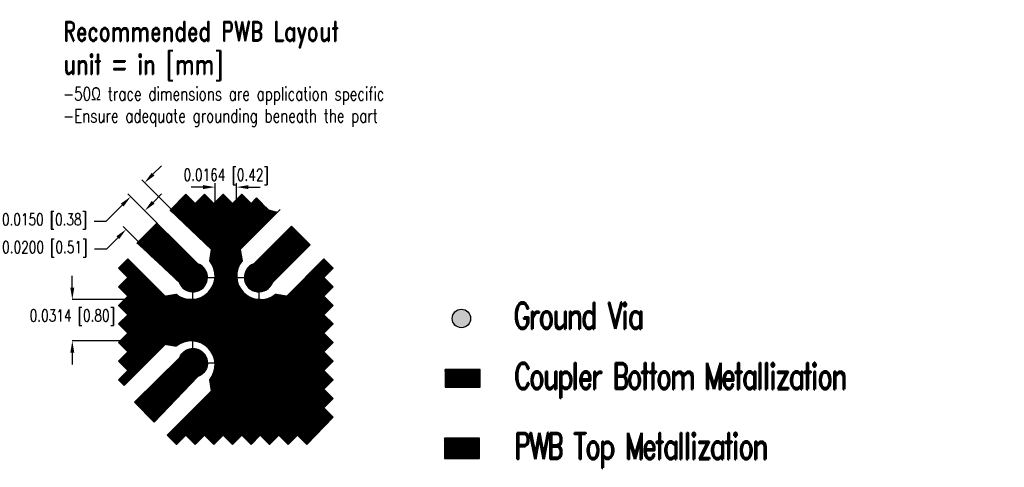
# Model space of a CAD drawing. Header units: inches. Extents: x -0.033 to 0.715, y 0 to 0.34.
import ezdxf

# ---------------------------------------------------------------- set-up
doc = ezdxf.new("R2010")
doc.units = ezdxf.units.IN
doc.header["$MEASUREMENT"] = 0
doc.linetypes.add('DASH2', pattern=[0.75, 0.5, -0.25])
for name, color, linetype in [('BOTTOM SELECTIVE', 251, 'Continuous'), ('PLATE UP', 210, 'Continuous'), ('TOP', 40, 'Continuous')]:
    doc.layers.add(name, color=color, linetype=linetype)
doc.styles.add('ROMAND', font='romand.shx', dxfattribs={"width": 0.75, "bigfont": 'whgdtxt.shx'})
doc.styles.get("Standard").update_dxf_attribs({"font": 'arial.ttf'})
doc.dimstyles.get("Standard").update_dxf_attribs({"dimtxt": 0.18, "dimasz": 0.18, "dimexe": 0.18, "dimexo": 0.0625, "dimgap": 0.09, "dimtad": 0, "dimtih": 1, "dimtoh": 1, "dimdec": 4, "dimzin": 0, "dimdsep": 46, "dimtxsty": 'Standard', "dimcen": 0.09, "dimadec": 0, "dimazin": 0, "dimtfac": 1, "dimtdec": 4, "dimtofl": 0, "dimtmove": 0, "dimatfit": 3, "dimfxl": 1, "dimtolj": 1, "dimtzin": 0, "dimarcsym": 0})
pattern_1 = [(135, (2.30516922, -0.40083232), (8.83883476e-05, 8.83883476e-05), [])]
pattern_2 = [(45, (-2.09109207, -0.36282635), (-8.83883476e-05, 8.83883476e-05), [])]

# ---------------------------------------------------------------- blocks, each defined once
blk = doc.blocks.new('*D13')
at = {"layer": 'Defpoints', "color": 0, "lineweight": -2, "transparency": 16777216}
for p, q in [((0.06833, 0.20171), (0.0747, 0.20807)), ((0.07165, 0.18566), (0.05985, 0.19747)), ((0.05751, 0.17152), (0.0457, 0.18332)), ((0.04146, 0.17484), (0.03279, 0.16617)), ((0.03279, 0.16617), (0.02379, 0.16617))]:
    blk.add_line(p, q, dxfattribs=at)
at = {"layer": 'Defpoints', "color": 0, "transparency": 16777216}
for p in [(0.06197, 0.19535), (0.07377, 0.18354), (0.05963, 0.1694)]:
    blk.add_point(p, dxfattribs=at)
for points in [[(0.06727, 0.20277), (0.06939, 0.20065), (0.06197, 0.19535)], [(0.0404, 0.1759), (0.04252, 0.17378), (0.04783, 0.1812)]]:
    blk.add_solid(points, dxfattribs=at)
at = {"layer": 'Defpoints', "color": 0, "transparency": 16777216, "insert": (-0.01401, 0.16617), "char_height": 0.009, "attachment_point": 5, "style": 'ROMAND'}
blk.add_mtext('\\A1;0.0200 [0.51]', dxfattribs=at)
blk = doc.blocks.new('*D14')
at = {"layer": 'Defpoints', "color": 0, "lineweight": -2, "transparency": 16777216}
for p, q in [((0.06824, 0.22302), (0.0746, 0.22938)), ((0.08226, 0.19627), (0.05975, 0.21877)), ((0.07165, 0.18566), (0.04914, 0.20817)), ((0.0449, 0.19968), (0.03248, 0.18726)), ((0.03248, 0.18726), (0.02348, 0.18726))]:
    blk.add_line(p, q, dxfattribs=at)
at = {"layer": 'Defpoints', "color": 0, "transparency": 16777216}
for p in [(0.06187, 0.21665), (0.08438, 0.19415), (0.07377, 0.18354)]:
    blk.add_point(p, dxfattribs=at)
for points in [[(0.06718, 0.22408), (0.0693, 0.22196), (0.06187, 0.21665)], [(0.04384, 0.20074), (0.04596, 0.19862), (0.05127, 0.20605)]]:
    blk.add_solid(points, dxfattribs=at)
at = {"layer": 'Defpoints', "color": 0, "transparency": 16777216, "insert": (-0.01432, 0.18726), "char_height": 0.009, "attachment_point": 5, "style": 'ROMAND'}
blk.add_mtext('\\A1;0.0150 [0.38]', dxfattribs=at)
blk = doc.blocks.new('*D15')
at = {"layer": 'Defpoints', "color": 0, "lineweight": -2, "transparency": 16777216}
for p, q in [((0.10638, 0.21329), (0.09738, 0.21329)), ((0.11538, 0.14887), (0.11538, 0.21629)), ((0.13179, 0.14892), (0.13179, 0.21629)), ((0.14079, 0.21329), (0.14979, 0.21329))]:
    blk.add_line(p, q, dxfattribs=at)
at = {"layer": 'Defpoints', "color": 0, "transparency": 16777216}
for p in [(0.11538, 0.21329), (0.11538, 0.14587), (0.13179, 0.14592)]:
    blk.add_point(p, dxfattribs=at)
for points in [[(0.10638, 0.21479), (0.10638, 0.21179), (0.11538, 0.21329)], [(0.14079, 0.21479), (0.14079, 0.21179), (0.13179, 0.21329)]]:
    blk.add_solid(points, dxfattribs=at)
at = {"layer": 'Defpoints', "color": 0, "transparency": 16777216, "insert": (0.12387, 0.22112), "char_height": 0.009, "attachment_point": 5, "style": 'ROMAND'}
blk.add_mtext('\\A1;0.0164 [0.42]', dxfattribs=at)
blk = doc.blocks.new('*D16')
at = {"layer": 'Defpoints', "color": 0, "lineweight": -2, "transparency": 16777216}
for p, q in [((0.00693, 0.13683), (0.00693, 0.14583)), ((0.14988, 0.12783), (0.00693, 0.12783)), ((0.14988, 0.09647), (0.00693, 0.09647)), ((0.00693, 0.08747), (0.00693, 0.07847))]:
    blk.add_line(p, q, dxfattribs=at)
at = {"layer": 'Defpoints', "color": 0, "transparency": 16777216}
for p in [(0.00693, 0.12783), (0.14988, 0.12783), (0.14988, 0.09647)]:
    blk.add_point(p, dxfattribs=at)
for points in [[(0.00543, 0.13683), (0.00843, 0.13683), (0.00693, 0.12783)], [(0.00543, 0.08747), (0.00843, 0.08747), (0.00693, 0.09647)]]:
    blk.add_solid(points, dxfattribs=at)
at = {"layer": 'Defpoints', "color": 0, "transparency": 16777216, "insert": (0.00693, 0.11426), "char_height": 0.009, "attachment_point": 5, "style": 'ROMAND'}
blk.add_mtext('\\A1;0.0314 [0.80]', dxfattribs=at)

msp = doc.modelspace()

# ---------------------------------------------------------------- hatches: boundary and pattern name
at = {"linetype": 'Continuous', "ltscale": 0.001, "transparency": 33554457}
h = msp.add_hatch(dxfattribs=at)
h.set_pattern_fill('ANSI31', color=256, scale=0.001, angle=180, style=0)
h.set_pattern_definition(pattern_1)
edge = h.paths.add_edge_path()
edge.add_line((0.16496, 0.19627), (0.13455, 0.16586))
edge.add_line((0.13455, 0.16586), (0.13597, 0.15738))
edge.add_arc((0.14992, 0.14587), 0.01808, 140.48263, 309.51737)
edge.add_line((0.16142, 0.13192), (0.16991, 0.13051))
edge.add_line((0.16991, 0.13051), (0.19819, 0.15879))
edge.add_line((0.19819, 0.15879), (0.20526, 0.15172))
edge.add_line((0.20526, 0.15172), (0.19819, 0.14465))
edge.add_line((0.19819, 0.14465), (0.20526, 0.13758))
edge.add_line((0.20526, 0.13758), (0.19819, 0.13051))
edge.add_line((0.19819, 0.13051), (0.20526, 0.12344))
edge.add_line((0.20526, 0.12344), (0.19819, 0.11636))
edge.add_line((0.19819, 0.11636), (0.20526, 0.10929))
edge.add_line((0.20526, 0.10929), (0.19819, 0.10222))
edge.add_line((0.19819, 0.10222), (0.20526, 0.09515))
edge.add_line((0.20526, 0.09515), (0.19819, 0.08808))
edge.add_line((0.19819, 0.08808), (0.20526, 0.08101))
edge.add_line((0.20526, 0.08101), (0.19819, 0.07394))
edge.add_line((0.19819, 0.07394), (0.20526, 0.06687))
edge.add_line((0.20526, 0.06687), (0.19819, 0.0598))
edge.add_line((0.19819, 0.0598), (0.20526, 0.05272))
edge.add_line((0.20526, 0.05272), (0.19819, 0.04565))
edge.add_line((0.19819, 0.04565), (0.20526, 0.03858))
edge.add_line((0.20526, 0.03858), (0.18518, 0.01772))
edge.add_line((0.18518, 0.01772), (0.17811, 0.0248))
edge.add_line((0.17811, 0.0248), (0.17104, 0.01772))
edge.add_line((0.17104, 0.01772), (0.16396, 0.0248))
edge.add_line((0.16396, 0.0248), (0.15689, 0.01772))
edge.add_line((0.15689, 0.01772), (0.14982, 0.0248))
edge.add_line((0.14982, 0.0248), (0.14275, 0.01772))
edge.add_line((0.14275, 0.01772), (0.13568, 0.0248))
edge.add_line((0.13568, 0.0248), (0.12861, 0.01772))
edge.add_line((0.12861, 0.01772), (0.12154, 0.0248))
edge.add_line((0.12154, 0.0248), (0.11447, 0.01772))
edge.add_line((0.11447, 0.01772), (0.1074, 0.0248))
edge.add_line((0.1074, 0.0248), (0.10032, 0.01772))
edge.add_line((0.10032, 0.01772), (0.09325, 0.0248))
edge.add_line((0.09325, 0.0248), (0.08618, 0.01772))
edge.add_line((0.08618, 0.01772), (0.07911, 0.0248))
edge.add_line((0.07911, 0.0248), (0.11275, 0.05844))
edge.add_line((0.11275, 0.05844), (0.11134, 0.06692))
edge.add_arc((0.09734, 0.07838), 0.01809, 320.69787, 489.30213)
edge.add_line((0.08588, 0.09238), (0.0774, 0.09379))
edge.add_line((0.0774, 0.09379), (0.04626, 0.06265))
edge.add_line((0.04626, 0.06265), (0.04204, 0.06687))
edge.add_line((0.04204, 0.06687), (0.04911, 0.07394))
edge.add_line((0.04911, 0.07394), (0.04204, 0.08101))
edge.add_line((0.04204, 0.08101), (0.04911, 0.08808))
edge.add_line((0.04911, 0.08808), (0.04204, 0.09515))
edge.add_line((0.04204, 0.09515), (0.04911, 0.10222))
edge.add_line((0.04911, 0.10222), (0.04204, 0.10929))
edge.add_line((0.04204, 0.10929), (0.04911, 0.11636))
edge.add_line((0.04911, 0.11636), (0.04204, 0.12344))
edge.add_line((0.04204, 0.12344), (0.04911, 0.13051))
edge.add_line((0.04911, 0.13051), (0.04204, 0.13758))
edge.add_line((0.04204, 0.13758), (0.04911, 0.14465))
edge.add_line((0.04911, 0.14465), (0.04204, 0.15172))
edge.add_line((0.04204, 0.15172), (0.04911, 0.15879))
edge.add_line((0.04911, 0.15879), (0.0774, 0.13051))
edge.add_line((0.0774, 0.13051), (0.08588, 0.13192))
edge.add_arc((0.09734, 0.14592), 0.01809, 230.69787, 399.30213)
edge.add_line((0.11134, 0.15738), (0.11275, 0.16586))
edge.add_line((0.11275, 0.16586), (0.08118, 0.19586))
edge.add_line((0.08118, 0.19586), (0.09325, 0.20793))
edge.add_line((0.09325, 0.20793), (0.10032, 0.20086))
edge.add_line((0.10032, 0.20086), (0.1074, 0.20793))
edge.add_line((0.1074, 0.20793), (0.11447, 0.20086))
edge.add_line((0.11447, 0.20086), (0.12154, 0.20793))
edge.add_line((0.12154, 0.20793), (0.12861, 0.20086))
edge.add_line((0.12861, 0.20086), (0.13568, 0.20793))
edge.add_line((0.13568, 0.20793), (0.14275, 0.20086))
edge.add_line((0.14275, 0.20086), (0.14694, 0.20505))
edge.add_line((0.14694, 0.20505), (0.15612, 0.19586))
edge.add_line((0.15612, 0.19586), (0.16284, 0.19415))
edge = h.paths.add_edge_path(flags=17)
edge.add_line((0.17344, 0.18354), (0.14487, 0.15496))
edge.add_arc((0.1487, 0.14465), 0.011, 110.38002, 339.61998)
edge.add_line((0.15901, 0.14082), (0.18759, 0.1694))
edge.add_line((0.18759, 0.1694), (0.17344, 0.18354))
edge = h.paths.add_edge_path(flags=17)
edge.add_line((0.05618, 0.17086), (0.0883, 0.14082))
edge.add_arc((0.09861, 0.14465), 0.011, 200.38002, 429.61998)
edge.add_line((0.10244, 0.15496), (0.07118, 0.18586))
edge.add_line((0.07118, 0.18586), (0.05618, 0.17086))
edge = h.paths.add_edge_path(flags=17)
edge.add_line((0.05411, 0.0498), (0.0883, 0.08348))
edge.add_arc((0.09861, 0.07965), 0.011, -69.61998, 159.61998, ccw=False)
edge.add_line((0.10244, 0.06934), (0.06911, 0.0348))
edge.add_line((0.06911, 0.0348), (0.05411, 0.0498))
at = {"layer": 'BOTTOM SELECTIVE', "linetype": 'Continuous', "ltscale": 0.001, "transparency": 33554610}
h = msp.add_hatch(color=256, dxfattribs=at)
h.set_gradient(color1=(242, 13, 220), color2=(242, 12, 223), one_color=1)
edge = h.paths.add_edge_path()
edge.add_arc((0.30267, 0.11347), 0.007, 0, 360)
at = {"layer": 'BOTTOM SELECTIVE', "linetype": 'Continuous', "ltscale": 0.001, "transparency": 33554508}
h = msp.add_hatch(dxfattribs=at)
h.set_pattern_fill('ANSI31', color=256, scale=0.001, style=0)
h.set_pattern_definition(pattern_2)
h.paths.add_polyline_path([(0.28986, 0.02244), (0.28986, 0.00717), (0.31636, 0.00717), (0.31636, 0.02244)])
at = {"layer": 'PLATE UP', "linetype": 'Continuous', "ltscale": 0.001, "transparency": 33554549}
h = msp.add_hatch(dxfattribs=at)
h.set_pattern_fill('ANSI31', color=256, scale=0.001, angle=180, style=0)
h.set_pattern_definition(pattern_1)
edge = h.paths.add_edge_path()
edge.add_arc((0.13881, 0.18744), 0.007, 0, 360)
edge = h.paths.add_edge_path()
edge.add_arc((0.1085, 0.18744), 0.007, 0, 360)
edge = h.paths.add_edge_path()
edge.add_arc((0.12365, 0.15867), 0.007, 0, 360)
edge = h.paths.add_edge_path()
edge.add_arc((0.12365, 0.12794), 0.007, 0, 360)
edge = h.paths.add_edge_path()
edge.add_arc((0.09459, 0.11215), 0.007, 0, 360)
edge = h.paths.add_edge_path()
edge.add_arc((0.15205, 0.11215), 0.007, 0, 360)
edge = h.paths.add_edge_path()
edge.add_arc((0.05763, 0.13074), 0.007, 0, 360)
edge = h.paths.add_edge_path()
edge.add_arc((0.05763, 0.09356), 0.007, 0, 360)
edge = h.paths.add_edge_path()
edge.add_arc((0.18901, 0.13074), 0.007, 0, 360)
edge = h.paths.add_edge_path()
edge.add_arc((0.18901, 0.09356), 0.007, 0, 360)
edge = h.paths.add_edge_path()
edge.add_arc((0.12365, 0.09635), 0.007, 0, 360)
edge = h.paths.add_edge_path()
edge.add_arc((0.11252, 0.03867), 0.007, 0, 360)
edge = h.paths.add_edge_path()
edge.add_arc((0.16082, 0.07782), 0.007, 0, 360)
edge = h.paths.add_edge_path()
edge.add_arc((0.14954, 0.03793), 0.007, 0, 360)
edge = h.paths.add_edge_path()
edge.add_arc((0.1854, 0.05224), 0.007, 0, 360)
edge = h.paths.add_edge_path()
edge.add_arc((0.13065, 0.06563), 0.007, 0, 360)
at = {"layer": 'TOP', "linetype": 'DASH2', "ltscale": 0.001, "transparency": 33554610}
h = msp.add_hatch(dxfattribs=at)
h.set_pattern_fill('ANSI31', color=256, scale=0.001, angle=90, style=0)
h.set_pattern_definition([(45, (2.30516922, -0.40083232), (8.83883476e-05, -8.83883476e-05), [])])
edge = h.paths.add_edge_path()
edge.add_line((0.10461, 0.14465), (0.10861, 0.14465))
edge.add_arc((0.09861, 0.14465), 0.01, 270, 360, ccw=False)
edge.add_line((0.09861, 0.13465), (0.09861, 0.13865))
edge.add_arc((0.09861, 0.14465), 0.006, 270, 360)
edge.add_line((0.10461, 0.14465), (0.10461, 0.14465))
edge = h.paths.add_edge_path()
edge.add_line((0.13511, 0.07965), (0.13161, 0.07965))
edge.add_line((0.13161, 0.07965), (0.13161, 0.08165))
edge.add_line((0.13161, 0.08165), (0.11561, 0.08165))
edge.add_arc((0.09819, 0.07923), 0.01759, 367.90623, 442.09377)
edge.add_line((0.10061, 0.09665), (0.10061, 0.12765))
edge.add_arc((0.09819, 0.14507), 0.01759, 277.90623, 352.09377)
edge.add_line((0.11561, 0.14265), (0.13161, 0.14265))
edge.add_arc((0.14903, 0.14507), 0.01759, 187.90623, 262.09377)
edge.add_line((0.14661, 0.12765), (0.14661, 0.09665))
edge.add_line((0.14661, 0.09665), (0.14861, 0.09665))
edge.add_line((0.14861, 0.09665), (0.14861, 0.09315))
edge.add_arc((0.14861, 0.07965), 0.0135, 450, 540)
edge.add_line((0.13511, 0.07965), (0.13511, 0.07965))
edge = h.paths.add_edge_path()
edge.add_line((0.09861, 0.08565), (0.09861, 0.08965))
edge.add_arc((0.09861, 0.07965), 0.01, 360, 450, ccw=False)
edge.add_line((0.10861, 0.07965), (0.10461, 0.07965))
edge.add_arc((0.09861, 0.07965), 0.006, 360, 450)
edge.add_line((0.09861, 0.08565), (0.09861, 0.08565))
edge = h.paths.add_edge_path()
edge.add_line((0.14861, 0.13865), (0.14861, 0.13465))
edge.add_arc((0.14861, 0.14465), 0.01, 180, 270, ccw=False)
edge.add_line((0.13861, 0.14465), (0.14261, 0.14465))
edge.add_arc((0.14861, 0.14465), 0.006, 540, 630)
edge.add_line((0.14861, 0.13865), (0.14861, 0.13865))
at = {"layer": 'TOP', "linetype": 'Continuous', "ltscale": 0.001, "transparency": 33554610}
h = msp.add_hatch(dxfattribs=at)
h.set_pattern_fill('ANSI31', color=256, scale=0.001, style=0)
h.set_pattern_definition(pattern_2)
h.paths.add_polyline_path([(0.29031, 0.07464), (0.29031, 0.06117), (0.31681, 0.06117), (0.31681, 0.07464)])

# ---------------------------------------------------------------- linework, layer by layer
msp.add_lwpolyline([(0.14861, 0.09315, 0.414214), (0.13511, 0.07965), (0.10461, 0.07965, 0.414214), (0.09861, 0.08565), (0.09861, 0.13865, 0.414214), (0.10461, 0.14465), (0.14261, 0.14465, 0.414214), (0.14861, 0.13865), (0.14861, 0.09315)], format="xyb", close=True)
at = {"layer": 'BOTTOM SELECTIVE', "linetype": 'Continuous', "ltscale": 0.001}
msp.add_lwpolyline([(0.16496, 0.19627), (0.13455, 0.16586), (0.13597, 0.15738, 0.908613), (0.16142, 0.13192), (0.16991, 0.13051), (0.19819, 0.15879), (0.20526, 0.15172), (0.19819, 0.14465), (0.20526, 0.13758), (0.19819, 0.13051), (0.20526, 0.12344), (0.19819, 0.11636), (0.20526, 0.10929), (0.19819, 0.10222), (0.20526, 0.09515), (0.19819, 0.08808), (0.20526, 0.08101), (0.19819, 0.07394), (0.20526, 0.06687), (0.19819, 0.0598), (0.20526, 0.05272), (0.19819, 0.04565), (0.20526, 0.03858), (0.18518, 0.01772), (0.17811, 0.0248), (0.17104, 0.01772), (0.16396, 0.0248), (0.15689, 0.01772), (0.14982, 0.0248), (0.14275, 0.01772), (0.13568, 0.0248), (0.12861, 0.01772), (0.12154, 0.0248), (0.11447, 0.01772), (0.1074, 0.0248), (0.10032, 0.01772), (0.09325, 0.0248), (0.08618, 0.01772), (0.07911, 0.0248), (0.11275, 0.05844), (0.11134, 0.06692, 0.90519), (0.08588, 0.09238), (0.0774, 0.09379), (0.04626, 0.06265), (0.04204, 0.06687), (0.04911, 0.07394), (0.04204, 0.08101), (0.04911, 0.08808), (0.04204, 0.09515), (0.04911, 0.10222), (0.04204, 0.10929), (0.04911, 0.11636), (0.04204, 0.12344), (0.04911, 0.13051), (0.04204, 0.13758), (0.04911, 0.14465), (0.04204, 0.15172), (0.04911, 0.15879), (0.0774, 0.13051), (0.08588, 0.13192, 0.90519), (0.11134, 0.15738), (0.11275, 0.16586), (0.08118, 0.19586), (0.09325, 0.20793), (0.10032, 0.20086), (0.1074, 0.20793), (0.11447, 0.20086), (0.12154, 0.20793), (0.12861, 0.20086), (0.13568, 0.20793), (0.14275, 0.20086), (0.14694, 0.20505), (0.15612, 0.19586), (0.16284, 0.19415)], format="xyb", dxfattribs=at)
at = {"layer": 'BOTTOM SELECTIVE'}
for points in [[(0.05618, 0.17086), (0.0883, 0.14082, 1.558258), (0.10244, 0.15496), (0.07118, 0.18586)], [(0.17344, 0.18354), (0.14487, 0.15496, 1.558258), (0.15901, 0.14082), (0.18759, 0.1694)], [(0.05411, 0.0498), (0.0883, 0.08348, -1.558258), (0.10244, 0.06934), (0.06911, 0.0348)]]:
    msp.add_lwpolyline(points, format="xyb", close=True, dxfattribs=at)
at = {"layer": 'BOTTOM SELECTIVE', "linetype": 'Continuous', "ltscale": 0.001}
msp.add_lwpolyline([(0.19819, 0.15879), (0.19112, 0.15172)], dxfattribs=at)
msp.add_lwpolyline([(0.28986, 0.02244), (0.28986, 0.00717), (0.31636, 0.00717), (0.31636, 0.02244)], close=True, dxfattribs=at)
at = {"layer": 'PLATE UP'}
for centre in [(0.1085, 0.18744), (0.13881, 0.18744), (0.12365, 0.15867), (0.05763, 0.13074), (0.12365, 0.12794), (0.18901, 0.13074), (0.30267, 0.11347), (0.09459, 0.11215), (0.09459, 0.11215), (0.09459, 0.11215), (0.15205, 0.11215), (0.15205, 0.11215), (0.15205, 0.11215), (0.05763, 0.09356), (0.12365, 0.09635), (0.18901, 0.09356), (0.16082, 0.07782), (0.13065, 0.06563), (0.1854, 0.05224), (0.11252, 0.03867), (0.14954, 0.03793)]:
    msp.add_circle(centre, 0.007, dxfattribs=at)
at = {"layer": 'TOP', "linetype": 'Continuous', "ltscale": 0.001}
msp.add_lwpolyline([(0.29031, 0.07464), (0.29031, 0.06117), (0.31681, 0.06117), (0.31681, 0.07464)], close=True, dxfattribs=at)

# ---------------------------------------------------------------- texts
at = {"layer": 'BOTTOM SELECTIVE', "insert": (0, 0.33917), "char_height": 0.005, "width": 0.3303449, "attachment_point": 1, "style": 'ROMAND'}
msp.add_mtext('{\\H3x;{\\C7;Recommended PWB Layout\\Punit = in [mm]\\H0.666667x;\\P-50Ω trace dimensions are application specific\\P-Ensure adequate grounding beneath the part}}', dxfattribs=at)
at = {"layer": 'BOTTOM SELECTIVE', "linetype": 'Continuous', "ltscale": 0.001, "char_height": 0.02, "attachment_point": 1, "style": 'ROMAND'}
for s, insert, width in [('{\\T0.75;Ground Via}', (0.34203, 0.12557), 0.3888015), ('{\\T0.75;Coupler Bottom Metallization}', (0.34242, 0.07977), 0.439293), ('{\\T0.75;PWB Top Metallization}', (0.34252, 0.02667), 0.3888015)]:
    msp.add_mtext(s, dxfattribs=dict(at, insert=insert, width=width))

# ---------------------------------------------------------------- dimensions: what is measured, and where the dimension line sits
at = {"layer": 'Defpoints'}
for base, p1, p2, angle, override, picture, middle in [((0.11538, 0.21329), (0.13179, 0.14592), (0.11538, 0.14587), 180, {"dimtxt": 0.009, "dimasz": 0.009, "dimexe": 0.003, "dimexo": 0.003, "dimgap": 0.003, "dimlfac": 1, "dimtxsty": 'ROMAND', "dimtmove": 2}, '*D15', (0.12387, 0.22112)), ((0.06187, 0.21665), (0.07377, 0.18354), (0.08438, 0.19415), 45, {"dimscale": 1, "dimtxt": 0.009, "dimasz": 0.009, "dimexe": 0.003, "dimexo": 0.003, "dimgap": 0.003, "dimlfac": 1, "dimtxsty": 'ROMAND', "dimcen": 0.09, "dimtix": 0, "dimtofl": 0, "dimtmove": 0, "dimatfit": 3}, '*D14', (-0.01432, 0.18726)), ((0.06197, 0.19535), (0.05963, 0.1694), (0.07377, 0.18354), 45, {"dimscale": 1, "dimtxt": 0.009, "dimasz": 0.009, "dimexe": 0.003, "dimexo": 0.003, "dimgap": 0.003, "dimlfac": 1, "dimtxsty": 'ROMAND', "dimcen": 0.09, "dimtix": 0, "dimtofl": 0, "dimtmove": 0, "dimatfit": 3}, '*D13', (-0.01401, 0.16617)), ((0.00693, 0.12783), (0.14988, 0.09647), (0.14988, 0.12783), 90, {"dimscale": 1, "dimtxt": 0.009, "dimasz": 0.009, "dimexe": 0, "dimexo": 0, "dimgap": 0.003, "dimlfac": 1, "dimtxsty": 'ROMAND', "dimcen": 0.09, "dimtix": 0, "dimtofl": 0, "dimtmove": 0, "dimatfit": 3}, '*D16', (0.00693, 0.11426))]:
    dim = msp.add_linear_dim(base=base, p1=p1, p2=p2, angle=angle, dimstyle='Standard', override=override, dxfattribs=at)
    dim.commit()
    dim.dimension.update_dxf_attribs({"geometry": picture, "text_midpoint": middle, "dimtype": 160})

doc.saveas('drawing.dxf')
